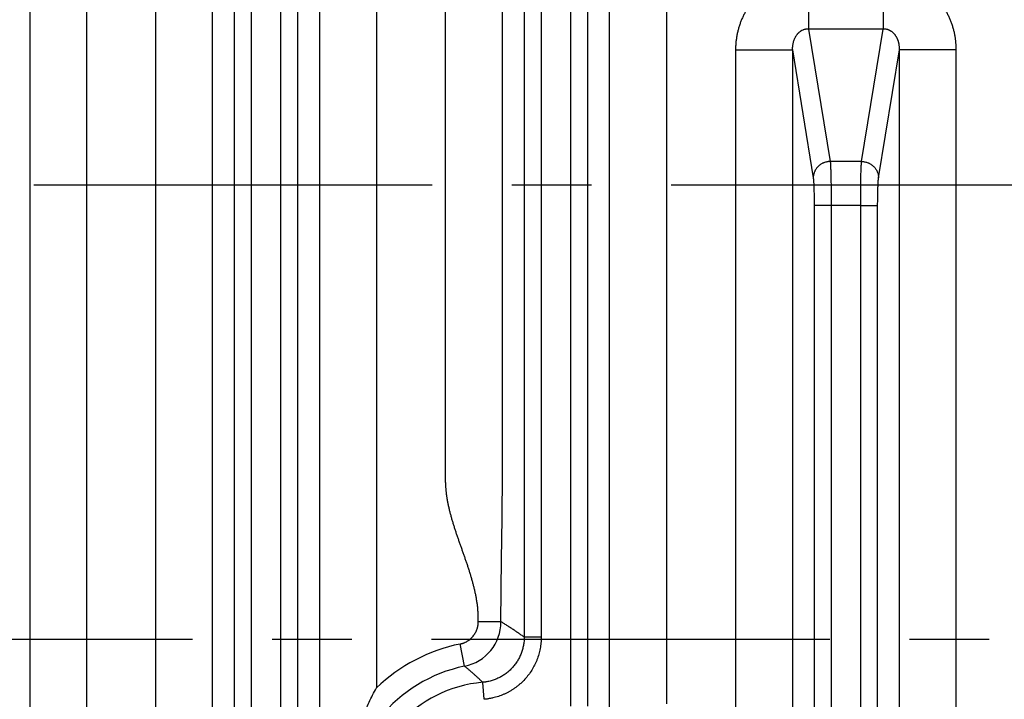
# Model space of a CAD drawing. Header units: inches. Extents: x 0 to 34, y 0 to 22.
# Tile 98 of 224: x 14.5 to 16.2, y 3.9 to 5.1. Entities that reach past the tile are written whole.
import ezdxf

# ---------------------------------------------------------------- set-up
doc = ezdxf.new("R2010")
doc.units = ezdxf.units.IN
doc.header["$LTSCALE"] = 1.87
doc.header["$MEASUREMENT"] = 0
doc.linetypes.add('CENTER', pattern=[0.6, 0.375, -0.075, 0.075, -0.075])
doc.layers.get('0').update_dxf_attribs({"linetype": 'CONTINUOUS'})
doc.layers.add('02___PRT_ALL_AXES', color=7, linetype='CONTINUOUS')
doc.layers.add('DIMENSIONS', color=7, linetype='CONTINUOUS')
doc.styles.get("Standard").update_dxf_attribs({"font": 'txt', "width": 0.8})
doc.dimstyles.new('DIMSTYLE_1', dxfattribs={"dimtxt": 0.125, "dimasz": 0.18, "dimexe": 0.125, "dimexo": 0.0625, "dimgap": 0.03125, "dimtad": 0, "dimtih": 1, "dimtoh": 1, "dimdec": 3, "dimzin": 4, "dimdsep": 46, "dimtxsty": 'STANDARD', "dimblk": '_FILLED', "dimblk1": '_FILLED', "dimblk2": '_FILLED', "dimcen": 0.09, "dimadec": 0, "dimazin": 0, "dimtp": 0.01, "dimtm": 0.01, "dimtfac": 1, "dimtdec": 3, "dimtofl": 0, "dimtmove": 0, "dimatfit": 3, "dimldrblk": '_FILLED', "dimfxl": 1, "dimtolj": 1, "dimtzin": 4, "dimarcsym": 0})

# ---------------------------------------------------------------- blocks, each defined once
blk = doc.blocks.new('*D16')
at = {"layer": 'DIMENSIONS', "color": 2, "linetype": 'CONTINUOUS'}
blk.add_line((20.0266, 5.0329), (20.0266, 6.4671), dxfattribs=at)
at = {"layer": 'DIMENSIONS', "color": 2, "linetype": 'CONTINUOUS', "insert": (19.9641, 6.5296), "char_height": 0.125, "width": 1.425, "attachment_point": 1, "rotation": 90, "line_spacing_factor": 0.9}
blk.add_mtext('14.374{\\Ftxt.shx;\\W1.000000;\\H0.125000; }[365.1]', dxfattribs=at)
blk = doc.blocks.new('_FILLED')
at = {"color": 0, "linetype": 'BYBLOCK'}
blk.add_solid([(0, 0), (-1, 0.1736), (-1, -0.1736)], dxfattribs=at)
blk = doc.blocks.new('*D17')
at = {"layer": 'DIMENSIONS', "color": 2, "linetype": 'CONTINUOUS'}
blk.add_line((21.0466, 4.2329), (21.0466, 6.4671), dxfattribs=at)
at = {"layer": 'DIMENSIONS', "color": 2, "linetype": 'CONTINUOUS', "insert": (20.9841, 6.5296), "char_height": 0.125, "width": 1.525, "attachment_point": 1, "rotation": 90, "line_spacing_factor": 0.9}
blk.add_mtext('15.394{\\Ftxt.shx;\\W1.000000;\\H0.125000; }[391.01]', dxfattribs=at)

msp = doc.modelspace()

# ---------------------------------------------------------------- linework, layer by layer
at = {"color": 7, "linetype": 'CONTINUOUS'}
for p, q in [((14.5064, 5.7085), (14.5064, 2.3823)), ((14.6063, 5.7085), (14.6063, 2.3823)), ((14.7282, 2.3823), (14.7282, 5.7085)), ((15.1167, 5.7085), (15.1167, 3.9596)), ((15.5271, 3.926), (15.5271, 5.7085)), ((15.3769, 5.6376), (15.3769, 4.0491)), ((15.4069, 5.6376), (15.4069, 4.0491)), ((15.4588, 3.9275), (15.4588, 5.6377)), ((15.4887, 3.9275), (15.4887, 5.6376)), ((14.8281, 2.7975), (14.8281, 5.2933)), ((14.8665, 5.2988), (14.8665, 2.792)), ((14.9784, 2.7926), (14.9784, 5.2982)), ((15.0168, 5.2924), (15.0168, 2.7984)), ((14.8965, 5.2785), (14.8965, 2.8123)), ((14.9484, 2.8124), (14.9484, 5.2783)), ((15.6271, 5.2656), (15.6271, 3.9317)), ((15.8776, 5.2162), (15.8776, 5.1196)), ((16.0088, 5.2162), (16.0088, 5.1196)), ((16.0088, 5.1196), (15.8776, 5.1196)), ((15.8776, 5.1196), (15.9156, 4.8864)), ((15.9708, 4.8864), (16.0088, 5.1196)), ((15.749, 5.0832), (15.8489, 5.0832)), ((15.749, 5.0832), (15.749, 3.0077)), ((15.8489, 5.0832), (15.8489, 3.0077)), ((15.8489, 5.0832), (15.8857, 4.8574)), ((16.0007, 4.8574), (16.0375, 5.0832)), ((16.1374, 5.0832), (16.0375, 5.0832)), ((16.0375, 3.0077), (16.0375, 5.0832)), ((16.1374, 3.0077), (16.1374, 5.0832)), ((15.9708, 4.8864), (15.9156, 4.8864)), ((15.9172, 4.8091), (15.8873, 4.8091)), ((15.8873, 4.8091), (15.8873, 3.2818)), ((15.9172, 4.8092), (15.9172, 3.2817)), ((15.9692, 4.8092), (15.9172, 4.8092)), ((15.9692, 3.2817), (15.9692, 4.8092)), ((15.9692, 4.8091), (15.9991, 4.8091)), ((15.9991, 3.2818), (15.9991, 4.8091)), ((15.336, 4.0762), (15.296, 4.0762)), ((15.4069, 4.0491), (15.3769, 4.0491)), ((15.272, 3.9978), (15.264, 4.037)), ((15.3065, 3.9396), (15.3039, 3.9695))]:
    msp.add_line(p, q, dxfattribs=at)
for centre, radius, start, end in [((15.256, 4.0762), 0.08, 281.5584, 359.9729), ((15.3237, 3.7444), 0.2986, 101.5207, 133.8824), ((15.3237, 3.7444), 0.2587, 101.5206, 258.4794), ((15.3237, 3.7444), 0.226, 95.0251, 264.983)]:
    msp.add_arc(centre, radius, start, end, dxfattribs=at)
for points, knots in [([(15.296, 4.0762), (15.296, 4.0767), (15.296, 4.0778), (15.296, 4.0794), (15.296, 4.081), (15.296, 4.0826), (15.296, 4.0842), (15.2959, 4.0863), (15.2959, 4.089), (15.2957, 4.0922), (15.2955, 4.0954), (15.2953, 4.0986), (15.295, 4.1018), (15.2946, 4.1049), (15.2942, 4.1081), (15.2937, 4.1113), (15.2932, 4.1145), (15.2927, 4.1176), (15.2921, 4.1208), (15.2915, 4.1239), (15.2906, 4.1281), (15.2895, 4.1333), (15.2882, 4.1385), (15.2871, 4.1426), (15.2863, 4.1457), (15.2854, 4.1488), (15.2843, 4.1529), (15.2827, 4.158), (15.2808, 4.1641), (15.2789, 4.1702), (15.2769, 4.1763), (15.2748, 4.1824), (15.2727, 4.1885), (15.2706, 4.1945), (15.2685, 4.2005), (15.2663, 4.2066), (15.2642, 4.2126), (15.2621, 4.2187), (15.26, 4.2247), (15.2579, 4.2308), (15.2559, 4.2369), (15.2539, 4.243), (15.252, 4.2491), (15.2505, 4.2542), (15.2493, 4.2583), (15.2485, 4.2614), (15.2476, 4.2645), (15.2468, 4.2676), (15.246, 4.2707), (15.2453, 4.2738), (15.2445, 4.2769), (15.2438, 4.2801), (15.2433, 4.2827), (15.2429, 4.2848), (15.2425, 4.2863), (15.2423, 4.2879), (15.242, 4.2895), (15.2417, 4.2911), (15.2414, 4.2926), (15.2412, 4.2942), (15.241, 4.2958), (15.2407, 4.2974), (15.2405, 4.299), (15.2403, 4.3006), (15.2401, 4.3022), (15.24, 4.3038), (15.2398, 4.3053), (15.2396, 4.3069), (15.2394, 4.3085), (15.2393, 4.3101), (15.2392, 4.3117), (15.239, 4.3133), (15.2389, 4.3149), (15.2388, 4.3165), (15.2388, 4.3181), (15.2387, 4.3197), (15.2386, 4.3219), (15.2386, 4.324), (15.2386, 4.3261), (15.2386, 4.3277), (15.2386, 4.3293), (15.2386, 4.3309), (15.2386, 4.3325), (15.2386, 4.3341), (15.2386, 4.3357), (15.2386, 4.3373), (15.2386, 4.3389), (15.2386, 4.3411), (15.2386, 4.3437), (15.2386, 4.3469), (15.2386, 4.3502), (15.2386, 4.3534), (15.2386, 4.3576), (15.2386, 4.363), (15.2386, 4.3694), (15.2386, 4.3758), (15.2386, 4.3822), (15.2386, 4.3907), (15.2386, 4.4014), (15.2386, 4.4142), (15.2386, 4.427), (15.2386, 4.4399), (15.2386, 4.4527), (15.2386, 4.4655), (15.2386, 4.4826), (15.2386, 4.5039), (15.2386, 4.5296), (15.2386, 4.5552), (15.2386, 4.5808), (15.2386, 4.6064), (15.2386, 4.6321), (15.2386, 4.6577), (15.2386, 4.6919), (15.2386, 4.7346), (15.2386, 4.7858), (15.2386, 4.8371), (15.2386, 4.9054), (15.2386, 4.9909), (15.2386, 5.0934), (15.2386, 5.1959), (15.2386, 5.2984), (15.2386, 5.4009), (15.2386, 5.5034), (15.2386, 5.606), (15.2386, 5.6743), (15.2386, 5.7085)], [0, 0, 0, 0, 0.000977, 0.001953, 0.00293, 0.003906, 0.004883, 0.005859, 0.007813, 0.009766, 0.011719, 0.013672, 0.015625, 0.017578, 0.019531, 0.021485, 0.023438, 0.025391, 0.027344, 0.029297, 0.03125, 0.035156, 0.039063, 0.041016, 0.042969, 0.044922, 0.046875, 0.050782, 0.054688, 0.058594, 0.0625, 0.066407, 0.070313, 0.074219, 0.078125, 0.082032, 0.085938, 0.089844, 0.09375, 0.097657, 0.101563, 0.105469, 0.109376, 0.113282, 0.115235, 0.117188, 0.119141, 0.121094, 0.123048, 0.125001, 0.126954, 0.128907, 0.13086, 0.131837, 0.132813, 0.13379, 0.134767, 0.135743, 0.13672, 0.137696, 0.138673, 0.13965, 0.140626, 0.141603, 0.142579, 0.143556, 0.144532, 0.145509, 0.146486, 0.147462, 0.148439, 0.149415, 0.150392, 0.151368, 0.152345, 0.153322, 0.154298, 0.156251, 0.157228, 0.158205, 0.159181, 0.160158, 0.161134, 0.162111, 0.163087, 0.164064, 0.16504, 0.166017, 0.16797, 0.169923, 0.171876, 0.173829, 0.175783, 0.179689, 0.183595, 0.187501, 0.191408, 0.195314, 0.203126, 0.210939, 0.218751, 0.226564, 0.234376, 0.242189, 0.250001, 0.265626, 0.281251, 0.296876, 0.312501, 0.328126, 0.343751, 0.359376, 0.375001, 0.406251, 0.437501, 0.468751, 0.500001, 0.562501, 0.625001, 0.687501, 0.75, 0.8125, 0.875, 0.9375, 1, 1, 1, 1]), ([(15.336, 4.0762), (15.336, 4.0783), (15.336, 4.0826), (15.336, 4.0879), (15.336, 4.0922), (15.336, 4.0965), (15.336, 4.1018), (15.3361, 4.1081), (15.3361, 4.1166), (15.3362, 4.127), (15.3363, 4.1395), (15.3365, 4.1519), (15.3367, 4.1641), (15.3369, 4.1804), (15.3372, 4.2006), (15.3376, 4.2248), (15.3379, 4.2451), (15.3381, 4.2615), (15.3382, 4.2739), (15.3383, 4.2864), (15.3384, 4.2969), (15.3385, 4.3054), (15.3385, 4.3118), (15.3385, 4.3182), (15.3385, 4.3246), (15.3385, 4.331), (15.3385, 4.3374), (15.3385, 4.3438), (15.3385, 4.3523), (15.3385, 4.363), (15.3385, 4.3758), (15.3385, 4.3886), (15.3385, 4.4014), (15.3385, 4.4143), (15.3385, 4.4313), (15.3385, 4.4527), (15.3385, 4.4783), (15.3385, 4.504), (15.3385, 4.5296), (15.3385, 4.5552), (15.3385, 4.5894), (15.3385, 4.6321), (15.3385, 4.6834), (15.3385, 4.7346), (15.3385, 4.803), (15.3385, 4.8884), (15.3385, 4.9909), (15.3385, 5.0934), (15.3385, 5.1959), (15.3385, 5.2984), (15.3385, 5.4009), (15.3385, 5.5035), (15.3385, 5.606), (15.3385, 5.6743), (15.3385, 5.7085)], [0, 0, 0, 0, 0.003926, 0.007851, 0.009811, 0.01177, 0.015681, 0.019579, 0.023462, 0.031176, 0.038819, 0.046394, 0.053907, 0.06137, 0.076205, 0.091024, 0.105951, 0.113494, 0.121101, 0.128776, 0.136522, 0.140421, 0.144331, 0.14825, 0.152174, 0.156101, 0.160027, 0.163951, 0.167876, 0.175726, 0.183577, 0.191427, 0.199277, 0.207127, 0.214977, 0.230678, 0.246378, 0.262079, 0.277779, 0.29348, 0.30918, 0.340581, 0.371982, 0.403383, 0.434784, 0.497586, 0.560387, 0.623189, 0.685991, 0.748793, 0.811595, 0.874396, 0.937198, 1, 1, 1, 1]), ([(15.8776, 5.2162), (15.8766, 5.2162), (15.8744, 5.2162), (15.8712, 5.2161), (15.868, 5.2159), (15.8637, 5.2155), (15.8584, 5.2148), (15.8521, 5.2137), (15.8458, 5.2122), (15.8396, 5.2104), (15.8336, 5.2083), (15.8276, 5.2059), (15.8218, 5.2032), (15.8161, 5.2002), (15.8106, 5.1969), (15.8052, 5.1933), (15.8, 5.1895), (15.7951, 5.1854), (15.7903, 5.1811), (15.7858, 5.1766), (15.7814, 5.1718), (15.7774, 5.1668), (15.7735, 5.1617), (15.77, 5.1563), (15.7667, 5.1508), (15.7636, 5.1451), (15.7609, 5.1393), (15.7584, 5.1334), (15.7562, 5.1274), (15.7543, 5.1212), (15.7526, 5.115), (15.7513, 5.1087), (15.7503, 5.1024), (15.7495, 5.096), (15.7491, 5.0906), (15.749, 5.0864), (15.749, 5.0842), (15.749, 5.0832)], [0, 0, 0, 0, 0.015626, 0.031252, 0.046878, 0.062504, 0.093754, 0.125003, 0.156253, 0.187502, 0.218752, 0.250001, 0.281251, 0.312501, 0.34375, 0.375, 0.406249, 0.437499, 0.468749, 0.499999, 0.531248, 0.562498, 0.593748, 0.624998, 0.656248, 0.687498, 0.718748, 0.749998, 0.781247, 0.812498, 0.843748, 0.874998, 0.906248, 0.937498, 0.968748, 0.984374, 1, 1, 1, 1]), ([(16.1374, 5.0832), (16.1374, 5.0842), (16.1374, 5.0864), (16.1373, 5.0906), (16.1369, 5.096), (16.1361, 5.1024), (16.1351, 5.1087), (16.1338, 5.115), (16.1321, 5.1212), (16.1302, 5.1274), (16.128, 5.1334), (16.1255, 5.1393), (16.1228, 5.1451), (16.1197, 5.1508), (16.1164, 5.1563), (16.1128, 5.1617), (16.109, 5.1668), (16.1049, 5.1718), (16.1006, 5.1766), (16.0961, 5.1811), (16.0913, 5.1854), (16.0864, 5.1895), (16.0812, 5.1933), (16.0758, 5.1969), (16.0703, 5.2002), (16.0646, 5.2032), (16.0588, 5.2059), (16.0528, 5.2083), (16.0467, 5.2104), (16.0406, 5.2122), (16.0343, 5.2137), (16.028, 5.2148), (16.0227, 5.2155), (16.0184, 5.2159), (16.0152, 5.2161), (16.012, 5.2162), (16.0098, 5.2162), (16.0088, 5.2162)], [0, 0, 0, 0, 0.015626, 0.031252, 0.062502, 0.093752, 0.125002, 0.156252, 0.187502, 0.218753, 0.250002, 0.281252, 0.312502, 0.343752, 0.375002, 0.406252, 0.437502, 0.468752, 0.500001, 0.531251, 0.562501, 0.593751, 0.625, 0.65625, 0.687499, 0.718749, 0.749999, 0.781248, 0.812498, 0.843747, 0.874997, 0.906246, 0.937496, 0.953122, 0.968748, 0.984374, 1, 1, 1, 1]), ([(15.8776, 5.1196), (15.877, 5.1196), (15.8758, 5.1196), (15.874, 5.1195), (15.8723, 5.1192), (15.8705, 5.1188), (15.8691, 5.1184), (15.868, 5.118), (15.8663, 5.1173), (15.8645, 5.1163), (15.8626, 5.115), (15.8612, 5.114), (15.8602, 5.113), (15.8594, 5.1123), (15.8586, 5.1115), (15.8577, 5.1105), (15.8566, 5.1092), (15.8558, 5.1081), (15.8552, 5.1072), (15.8546, 5.1063), (15.854, 5.1052), (15.8532, 5.1038), (15.8525, 5.1024), (15.8519, 5.1009), (15.8514, 5.0995), (15.8509, 5.098), (15.8504, 5.0966), (15.8501, 5.0951), (15.8497, 5.0936), (15.8495, 5.0921), (15.8492, 5.0906), (15.8491, 5.0891), (15.8489, 5.0876), (15.8488, 5.0856), (15.8488, 5.0841), (15.8489, 5.0832)], [0, 0, 0, 0, 0.034363, 0.068872, 0.103439, 0.13797, 0.172374, 0.189504, 0.206575, 0.274059, 0.307307, 0.340193, 0.372704, 0.388829, 0.404863, 0.436661, 0.46814, 0.499297, 0.514768, 0.530176, 0.560785, 0.591139, 0.621282, 0.651214, 0.68095, 0.710526, 0.739952, 0.769229, 0.798379, 0.82743, 0.856385, 0.885237, 0.914009, 0.942729, 1, 1, 1, 1]), ([(16.0375, 5.0832), (16.0376, 5.0841), (16.0375, 5.0856), (16.0375, 5.0876), (16.0373, 5.0891), (16.0372, 5.0906), (16.0369, 5.0921), (16.0367, 5.0936), (16.0363, 5.0951), (16.036, 5.0966), (16.0355, 5.098), (16.035, 5.0995), (16.0345, 5.1009), (16.0339, 5.1024), (16.0332, 5.1038), (16.0326, 5.1049), (16.032, 5.1059), (16.0315, 5.1068), (16.0307, 5.1079), (16.0298, 5.1092), (16.0287, 5.1105), (16.0278, 5.1115), (16.027, 5.1123), (16.0262, 5.113), (16.0252, 5.114), (16.0238, 5.115), (16.0226, 5.1158), (16.0216, 5.1164), (16.0208, 5.1168), (16.02, 5.1172), (16.0192, 5.1176), (16.0184, 5.118), (16.0173, 5.1184), (16.0159, 5.1188), (16.0141, 5.1192), (16.0124, 5.1195), (16.0106, 5.1196), (16.0094, 5.1196), (16.0088, 5.1196)], [0, 0, 0, 0, 0.057268, 0.085987, 0.114758, 0.143608, 0.172561, 0.20161, 0.230759, 0.260034, 0.289459, 0.319034, 0.348768, 0.378699, 0.40884, 0.439192, 0.454463, 0.469802, 0.500677, 0.531832, 0.563309, 0.595106, 0.611139, 0.627264, 0.659773, 0.692657, 0.725903, 0.742665, 0.75951, 0.776434, 0.793435, 0.810506, 0.827635, 0.862037, 0.896566, 0.931131, 0.965639, 1, 1, 1, 1]), ([(15.9156, 4.8864), (15.9147, 4.8864), (15.9132, 4.8863), (15.9113, 4.8861), (15.9093, 4.8857), (15.907, 4.8851), (15.9047, 4.8843), (15.9029, 4.8835), (15.9011, 4.8827), (15.8991, 4.8815), (15.8967, 4.8798), (15.8945, 4.8778), (15.8925, 4.8757), (15.8908, 4.8735), (15.8895, 4.8714), (15.8886, 4.8697), (15.8878, 4.868), (15.887, 4.8658), (15.8864, 4.8635), (15.886, 4.8617), (15.8858, 4.8603), (15.8857, 4.8588), (15.8857, 4.8579), (15.8857, 4.8574)], [0, 0, 0, 0, 0.063345, 0.095039, 0.126733, 0.190087, 0.253383, 0.285007, 0.316602, 0.379672, 0.442581, 0.505305, 0.567825, 0.630133, 0.692225, 0.723201, 0.754127, 0.815815, 0.877331, 0.908042, 0.938721, 0.969372, 1, 1, 1, 1]), ([(15.9156, 4.8864), (15.9157, 4.8861), (15.9157, 4.8856), (15.9158, 4.885), (15.9158, 4.8843), (15.9159, 4.8833), (15.916, 4.882), (15.916, 4.8806), (15.9162, 4.8784), (15.9163, 4.8755), (15.9164, 4.8717), (15.9166, 4.8674), (15.9167, 4.8628), (15.9168, 4.8578), (15.9169, 4.8524), (15.917, 4.8468), (15.9171, 4.8409), (15.9172, 4.8327), (15.9172, 4.8221), (15.9172, 4.8135), (15.9172, 4.8092)], [0, 0, 0, 0, 0.011836, 0.018371, 0.025314, 0.040418, 0.057121, 0.075397, 0.095216, 0.13935, 0.189232, 0.244531, 0.30488, 0.369876, 0.439086, 0.512049, 0.588277, 0.667262, 0.831372, 1, 1, 1, 1]), ([(15.9692, 4.8092), (15.9692, 4.8135), (15.9692, 4.8221), (15.9692, 4.8327), (15.9693, 4.8409), (15.9694, 4.8468), (15.9695, 4.8524), (15.9696, 4.8578), (15.9697, 4.8628), (15.9698, 4.8674), (15.97, 4.8717), (15.9701, 4.8755), (15.9702, 4.8784), (15.9704, 4.8806), (15.9704, 4.882), (15.9705, 4.8833), (15.9706, 4.8843), (15.9706, 4.885), (15.9707, 4.8856), (15.9707, 4.8861), (15.9708, 4.8864)], [0, 0, 0, 0, 0.168628, 0.332738, 0.411723, 0.487951, 0.560914, 0.630124, 0.69512, 0.755469, 0.810768, 0.86065, 0.904784, 0.924603, 0.942879, 0.959582, 0.974686, 0.981629, 0.988164, 1, 1, 1, 1]), ([(15.9708, 4.8864), (15.9717, 4.8864), (15.9732, 4.8863), (15.9751, 4.8861), (15.9771, 4.8857), (15.9794, 4.8851), (15.9817, 4.8843), (15.9835, 4.8835), (15.9852, 4.8827), (15.9873, 4.8815), (15.9897, 4.8798), (15.9919, 4.8778), (15.9939, 4.8757), (15.9956, 4.8735), (15.9969, 4.8714), (15.9978, 4.8697), (15.9986, 4.868), (15.9994, 4.8658), (16, 4.8635), (16.0004, 4.8617), (16.0006, 4.8603), (16.0007, 4.8588), (16.0007, 4.8579), (16.0007, 4.8574)], [0, 0, 0, 0, 0.063345, 0.095039, 0.126733, 0.190087, 0.253383, 0.285007, 0.316602, 0.379672, 0.442581, 0.505305, 0.567825, 0.630133, 0.692225, 0.723201, 0.754127, 0.815815, 0.877331, 0.908042, 0.938721, 0.969372, 1, 1, 1, 1]), ([(15.8857, 4.8574), (15.8857, 4.8573), (15.8857, 4.8571), (15.8857, 4.8569), (15.8858, 4.8565), (15.8858, 4.8562), (15.8859, 4.8559), (15.8859, 4.8553), (15.886, 4.8547), (15.8861, 4.8538), (15.8862, 4.8525), (15.8863, 4.8506), (15.8865, 4.8482), (15.8866, 4.8456), (15.8867, 4.8426), (15.8868, 4.8395), (15.8869, 4.8362), (15.8871, 4.8314), (15.8872, 4.8251), (15.8872, 4.8186), (15.8873, 4.8139), (15.8873, 4.8112), (15.8873, 4.8098), (15.8873, 4.8091)], [0, 0, 0, 0, 0.005758, 0.011936, 0.018486, 0.025439, 0.032811, 0.040588, 0.057335, 0.075652, 0.095504, 0.139672, 0.189557, 0.244868, 0.305249, 0.370251, 0.439426, 0.512327, 0.667452, 0.831474, 0.915453, 0.957691, 1, 1, 1, 1]), ([(15.9991, 4.8091), (15.9991, 4.8098), (15.9991, 4.8112), (15.9991, 4.8139), (15.9992, 4.8186), (15.9992, 4.8251), (15.9993, 4.8314), (15.9995, 4.8362), (15.9996, 4.8395), (15.9997, 4.8426), (15.9998, 4.8456), (15.9999, 4.8482), (16.0001, 4.8506), (16.0002, 4.8525), (16.0003, 4.8538), (16.0004, 4.8547), (16.0005, 4.8553), (16.0005, 4.8559), (16.0006, 4.8562), (16.0006, 4.8565), (16.0007, 4.8569), (16.0007, 4.8571), (16.0007, 4.8573), (16.0007, 4.8574)], [0, 0, 0, 0, 0.042309, 0.084547, 0.168526, 0.332548, 0.487673, 0.560574, 0.629749, 0.694751, 0.755132, 0.810443, 0.860328, 0.904496, 0.924348, 0.942665, 0.959412, 0.967189, 0.974561, 0.981514, 0.988064, 0.994242, 1, 1, 1, 1]), ([(15.264, 4.037), (15.2646, 4.0371), (15.2657, 4.0374), (15.2674, 4.0378), (15.269, 4.0383), (15.2706, 4.0389), (15.2722, 4.0396), (15.2742, 4.0405), (15.2763, 4.0416), (15.2782, 4.0429), (15.2801, 4.0442), (15.2818, 4.0456), (15.2835, 4.0471), (15.2852, 4.0487), (15.2871, 4.0509), (15.2891, 4.0536), (15.2909, 4.0565), (15.2922, 4.059), (15.2931, 4.0611), (15.2937, 4.0627), (15.2942, 4.0641), (15.2945, 4.0652), (15.2947, 4.066), (15.2949, 4.0668), (15.2951, 4.0677), (15.2953, 4.0685), (15.2954, 4.0694), (15.2956, 4.0702), (15.2957, 4.0711), (15.2958, 4.0719), (15.2959, 4.0726), (15.2959, 4.0732), (15.296, 4.0736), (15.296, 4.074), (15.296, 4.0745), (15.296, 4.0749), (15.296, 4.0753), (15.296, 4.0757), (15.296, 4.076), (15.296, 4.0762)], [0, 0, 0, 0, 0.031252, 0.062505, 0.093757, 0.125009, 0.156261, 0.187514, 0.250004, 0.281256, 0.312508, 0.374999, 0.406251, 0.437503, 0.499993, 0.562483, 0.624974, 0.687464, 0.718716, 0.749969, 0.781221, 0.796848, 0.812475, 0.828102, 0.843729, 0.859356, 0.874983, 0.89061, 0.906238, 0.921864, 0.937489, 0.945303, 0.953118, 0.960935, 0.968749, 0.97656, 0.984372, 0.992186, 1, 1, 1, 1]), ([(15.3769, 4.0491), (15.3752, 4.0503), (15.3718, 4.0527), (15.3675, 4.0557), (15.3641, 4.058), (15.3607, 4.0603), (15.3565, 4.0632), (15.3513, 4.0665), (15.3462, 4.0698), (15.3411, 4.073), (15.3377, 4.0751), (15.336, 4.0762)], [0, 0, 0, 0, 0.127696, 0.254566, 0.317691, 0.380612, 0.505867, 0.630396, 0.754256, 0.87746, 1, 1, 1, 1]), ([(15.3769, 4.0491), (15.3769, 4.0479), (15.3768, 4.0454), (15.3765, 4.0405), (15.3756, 4.0343), (15.3739, 4.0271), (15.3716, 4.0201), (15.3686, 4.0133), (15.3649, 4.0068), (15.3607, 4.0007), (15.356, 3.995), (15.3507, 3.9898), (15.345, 3.985), (15.3388, 3.9809), (15.3323, 3.9773), (15.3267, 3.9748), (15.322, 3.9732), (15.3185, 3.9721), (15.3149, 3.9712), (15.3118, 3.9706), (15.3094, 3.9702), (15.3076, 3.9699), (15.3057, 3.9697), (15.3045, 3.9695), (15.3039, 3.9695)], [0, 0, 0, 0, 0.031255, 0.062511, 0.125006, 0.187502, 0.249998, 0.312496, 0.374993, 0.437491, 0.499988, 0.562486, 0.624983, 0.687479, 0.749974, 0.812469, 0.843724, 0.874979, 0.906234, 0.937488, 0.953116, 0.968744, 0.984372, 1, 1, 1, 1]), ([(15.4069, 4.0491), (15.4069, 4.0483), (15.4068, 4.0466), (15.4068, 4.044), (15.4066, 4.0415), (15.4063, 4.0381), (15.4058, 4.0339), (15.405, 4.0288), (15.404, 4.0238), (15.4027, 4.0189), (15.4012, 4.014), (15.3994, 4.0093), (15.3975, 4.0046), (15.3946, 3.9984), (15.3904, 3.991), (15.3847, 3.9826), (15.3781, 3.9747), (15.3721, 3.9688), (15.3669, 3.9643), (15.3629, 3.9612), (15.3588, 3.9582), (15.3545, 3.9554), (15.3501, 3.9529), (15.3456, 3.9505), (15.341, 3.9484), (15.3363, 3.9464), (15.3315, 3.9447), (15.3266, 3.9432), (15.3225, 3.9422), (15.3191, 3.9415), (15.3166, 3.941), (15.3141, 3.9405), (15.312, 3.9402), (15.3103, 3.94), (15.3087, 3.9398), (15.3074, 3.9397), (15.3065, 3.9396)], [0, 0, 0, 0, 0.015627, 0.031254, 0.046881, 0.062508, 0.093759, 0.125011, 0.156263, 0.187515, 0.218767, 0.250018, 0.28127, 0.312522, 0.375009, 0.437495, 0.499982, 0.562469, 0.593721, 0.624972, 0.656224, 0.687476, 0.718728, 0.749979, 0.781231, 0.812483, 0.843735, 0.874986, 0.906238, 0.921865, 0.937492, 0.953119, 0.968746, 0.976559, 0.984373, 1, 1, 1, 1]), ([(15.3039, 3.9695), (15.3026, 3.9707), (15.3007, 3.9726), (15.2981, 3.9751), (15.2961, 3.9769), (15.2942, 3.9787), (15.2922, 3.9805), (15.2902, 3.9823), (15.2882, 3.9841), (15.2862, 3.9859), (15.2842, 3.9876), (15.2822, 3.9893), (15.2795, 3.9916), (15.2761, 3.9945), (15.2734, 3.9967), (15.272, 3.9978)], [0, 0, 0, 0, 0.126135, 0.189003, 0.251775, 0.314479, 0.377139, 0.439757, 0.502322, 0.564822, 0.627245, 0.68958, 0.751824, 0.87606, 1, 1, 1, 1]), ([(15.1167, 3.5292), (15.1144, 3.5333), (15.11, 3.5416), (15.1038, 3.5543), (15.098, 3.5671), (15.0925, 3.5801), (15.0874, 3.5932), (15.0827, 3.6064), (15.0783, 3.6198), (15.0744, 3.6332), (15.0708, 3.6468), (15.0677, 3.6605), (15.065, 3.6743), (15.0628, 3.6882), (15.061, 3.7021), (15.0597, 3.7162), (15.0589, 3.7303), (15.0587, 3.7444), (15.0589, 3.7585), (15.0597, 3.7726), (15.061, 3.7867), (15.0628, 3.8006), (15.065, 3.8145), (15.0677, 3.8283), (15.0708, 3.842), (15.0744, 3.8556), (15.0783, 3.869), (15.0827, 3.8824), (15.0874, 3.8956), (15.0925, 3.9087), (15.098, 3.9217), (15.1038, 3.9345), (15.11, 3.9472), (15.1144, 3.9555), (15.1167, 3.9596)], [0, 0, 0, 0, 0.031372, 0.06272, 0.094028, 0.125291, 0.156511, 0.187692, 0.218845, 0.249984, 0.281123, 0.312277, 0.343462, 0.374686, 0.405958, 0.437274, 0.468627, 0.5, 0.531373, 0.562726, 0.594042, 0.625314, 0.656538, 0.687723, 0.718877, 0.750016, 0.781155, 0.812308, 0.843489, 0.874709, 0.905972, 0.93728, 0.968628, 1, 1, 1, 1])]:
    msp.add_open_spline(points, degree=3, knots=knots, dxfattribs=at)
at = {"layer": '02___PRT_ALL_AXES', "color": 7, "linetype": 'CENTER'}
for p, q in [((13.3916, 4.8453), (19.9015, 4.8453)), ((6.2376, 4.0453), (20.9215, 4.0453))]:
    msp.add_line(p, q, dxfattribs=at)

# ---------------------------------------------------------------- dimensions: what is measured, and where the dimension line sits
at = {"layer": 'DIMENSIONS', "color": 2, "linetype": 'CONTINUOUS'}
for feature_location, offset, origin, picture, middle in [((21.0466, 4.2329), (0, 2.2342), (5.6526, 4.1704), '*D17', (21.0466, 7.2921)), ((20.0266, 5.0329), (0, 1.4342), (5.6526, 4.9704), '*D16', (20.0266, 7.2421))]:
    dim = msp.add_ordinate_dim(feature_location=feature_location, offset=offset, dtype=1, origin=origin, dimstyle='DIMSTYLE_1', dxfattribs=at)
    dim.commit()
    dim.dimension.update_dxf_attribs({"geometry": picture, "text_midpoint": middle})

doc.saveas('drawing.dxf')
